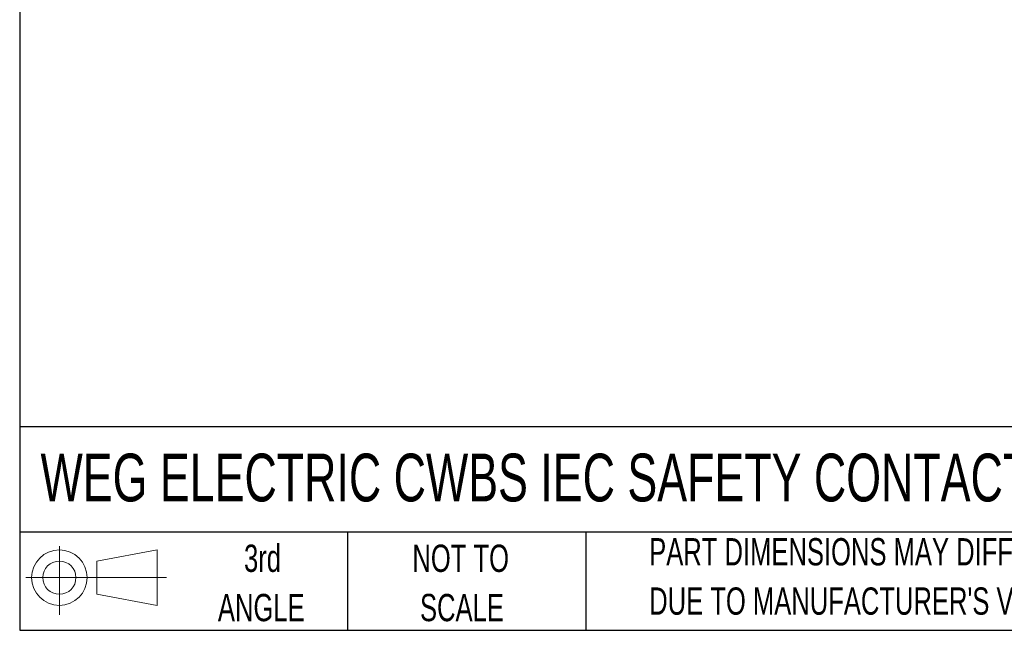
# Model space of a CAD drawing. Header units: inches. Extents: x 0.7 to 32.2, y 0.7 to 24.8.
# Tile 1 of 15: x 0.7 to 9.8, y 0.7 to 6.3. Entities that reach past the tile are written whole.
import ezdxf

# ---------------------------------------------------------------- set-up
doc = ezdxf.new("R2010")
doc.units = ezdxf.units.IN
doc.header["$LTSCALE"] = 3
doc.header["$MEASUREMENT"] = 0
doc.layers.add('SLD-DEFPOINTS', color=7, linetype='Continuous')
doc.layers.add('TEXT', color=140, linetype='Continuous', lineweight=25)
doc.styles.add('SLDTEXTSTYLE0', font='TXT', dxfattribs={"width": 0.7})

# ---------------------------------------------------------------- blocks, each defined once
blk = doc.blocks.new('Block11')
at = {"color": 7, "linetype": 'Continuous', "lineweight": 18}
for p, q in [((0.3057, 0.6272), (0.3057, 0)), ((0.6472, 0.4922), (1.2018, 0.5943)), ((1.2018, 0.5943), (1.2018, 0.0864)), ((0.6472, 0.1885), (0.6472, 0.4922)), ((0, 0.3404), (1.2843, 0.3404)), ((0.6472, 0.1885), (1.2018, 0.0864))]:
    blk.add_line(p, q, dxfattribs=at)
for radius in [0.2539, 0.1518]:
    blk.add_circle((0.3057, 0.3404), radius, dxfattribs=at)
blk = doc.blocks.new('Block12')
at = {"layer": 'SLD-DEFPOINTS'}
blk.add_blockref('Block11', (0, 0), dxfattribs=at)
blk = doc.blocks.new('SW_NOTE_0_3')
at = {"layer": 'TEXT', "color": 0, "char_height": 0.25, "attachment_point": 1, "style": 'SLDTEXTSTYLE0'}
for s, insert in [('PART DIMENSIONS MAY DIFFER SLIGHTLY', (0, 0.3223)), ("DUE TO MANUFACTURER'S VARIANCES", (0, -0.1292))]:
    blk.add_mtext(s, dxfattribs=dict(at, insert=insert))
blk = doc.blocks.new('SW_NOTE_0_4')
at = {"layer": 'TEXT', "color": 0, "char_height": 0.25, "attachment_point": 2, "style": 'SLDTEXTSTYLE0'}
for s, insert in [('NOT TO', (0.6211, 0.3223)), ('SCALE', (0.6325, -0.1292))]:
    blk.add_mtext(s, dxfattribs=dict(at, insert=insert))
blk = doc.blocks.new('SW_NOTE_0_5')
at = {"layer": 'TEXT', "color": 0, "char_height": 0.25, "attachment_point": 2, "style": 'SLDTEXTSTYLE0'}
for s, insert in [('3rd', (0.2734, 0.3223)), ('ANGLE', (0.2619, -0.1292))]:
    blk.add_mtext(s, dxfattribs=dict(at, insert=insert))

msp = doc.modelspace()

# ---------------------------------------------------------------- linework, layer by layer
at = {"layer": 'TEXT'}
for p, q in [((0.75, 24.75), (0.75, 0.75)), ((32.25, 2.6133), (0.75, 2.6133)), ((32.25, 1.65), (0.75, 1.65)), ((3.75, 1.65), (3.75, 0.75)), ((5.9305, 1.65), (5.9305, 0.75)), ((0.75, 0.75), (32.25, 0.75))]:
    msp.add_line(p, q, dxfattribs=at)

# ---------------------------------------------------------------- block references
at = {"layer": 'SLD-DEFPOINTS'}
msp.add_blockref('Block12', (0.8076, 0.8922), dxfattribs=at)
at = {"layer": 'TEXT'}
for name, p in [('SW_NOTE_0_5', (2.6985, 1.2128)), ('SW_NOTE_0_4', (4.1642, 1.2128)), ('SW_NOTE_0_3', (6.5102, 1.2722))]:
    msp.add_blockref(name, p, dxfattribs=at)

# ---------------------------------------------------------------- texts
at = {"layer": 'TEXT', "insert": (0.9408, 2.3682), "char_height": 0.4375, "attachment_point": 1, "style": 'SLDTEXTSTYLE0'}
msp.add_mtext('WEG ELECTRIC CWBS IEC SAFETY CONTACTOR', dxfattribs=at)

doc.saveas('drawing.dxf')
